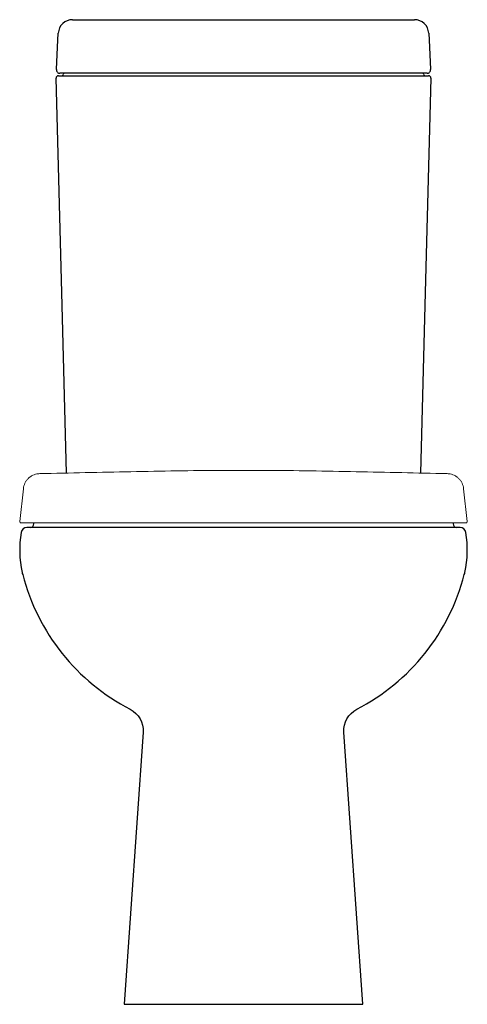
# Model space of a CAD drawing. Header units: millimetres. Extents: x 1645.351 to 1645.726, y 488.829 to 489.655.
import ezdxf

# ---------------------------------------------------------------- set-up
doc = ezdxf.new("R2010")
doc.units = ezdxf.units.MM
doc.layers.add('SANINDUSA', color=3, linetype='Continuous')

msp = doc.modelspace()

# ---------------------------------------------------------------- linework, layer by layer
at = {"layer": 'SANINDUSA'}
for p, q in [((1645.39553, 489.65463), (1645.68197, 489.65463)), ((1645.38375, 489.60763), (1645.39308, 489.60763)), ((1645.3934, 489.60963), (1645.38494, 489.60963)), ((1645.39308, 489.60763), (1645.68441, 489.60763)), ((1645.68409, 489.60963), (1645.3934, 489.60963)), ((1645.69255, 489.60963), (1645.68409, 489.60963)), ((1645.68441, 489.60763), (1645.69374, 489.60763)), ((1645.3631, 489.23163), (1645.3631, 489.23258)), ((1645.7144, 489.23258), (1645.7144, 489.23163))]:
    msp.add_line(p, q, dxfattribs=at)
at = {"layer": 'SANINDUSA', "linetype": 'Continuous', "lineweight": 15}
for p, q in [((1645.35137, 489.23369), (1645.3543, 489.26116)), ((1645.3543, 489.26116), (1645.35431, 489.26131)), ((1645.7232, 489.26116), (1645.72318, 489.26131)), ((1645.72613, 489.23369), (1645.7232, 489.26116)), ((1645.72514, 489.23258), (1645.35236, 489.23258))]:
    msp.add_line(p, q, dxfattribs=at)
at = {"layer": 'SANINDUSA', "flags": 128}
for points in [[(1645.38195, 489.61279), (1645.38293, 489.63158), (1645.38354, 489.64326)], [(1645.69395, 489.64326), (1645.69456, 489.63158), (1645.69555, 489.61279)], [(1645.39043, 489.27431), (1645.38646, 489.4259), (1645.38175, 489.60558)], [(1645.69574, 489.60558), (1645.69104, 489.4259), (1645.68707, 489.27431)]]:
    msp.add_lwpolyline(points, dxfattribs=at)
at = {"layer": 'SANINDUSA'}
msp.add_lwpolyline([(1645.72435, 489.19095, 0.090836), (1645.72513, 489.22441, 0.368752), (1645.72019, 489.22863), (1645.3573, 489.22863, 0.368752), (1645.35236, 489.22441, 0.090836), (1645.35315, 489.19095, 0.046569), (1645.35369, 489.18917, 0.212886), (1645.44384, 489.0761, -0.298833), (1645.45458, 489.05696), (1645.43875, 488.82863), (1645.63875, 488.82863), (1645.62291, 489.05696, -0.298833), (1645.63365, 489.0761, 0.212886), (1645.7238, 489.18917, 0.046569)], format="xyb", close=True, dxfattribs=at)
for centre, radius, start, end in [((1645.39553, 489.64263), 0.012, 90, 177), ((1645.68197, 489.64263), 0.012, 3, 90), ((1645.38494, 489.61263), 0.003, 177, 270), ((1645.69255, 489.61263), 0.003, 270, 3), ((1645.38375, 489.60563), 0.002, 90, 181.5), ((1645.38665, 489.60863), 0.001, 270, 0), ((1645.38865, 489.60863), 0.001, 90, 180), ((1645.68885, 489.60863), 0.001, 0, 90), ((1645.69085, 489.60863), 0.001, 180, 270), ((1645.69374, 489.60563), 0.002, 358.5, 90), ((1645.3601, 489.23163), 0.003, 269.99996, 0.00004), ((1645.7174, 489.23163), 0.003, 179.99996, 270.00004)]:
    msp.add_arc(centre, radius, start, end, dxfattribs=at)
at = {"layer": 'SANINDUSA', "linetype": 'Continuous', "lineweight": 15}
for centre, start, end in [((1645.35236, 489.23358), 173.91147, 270), ((1645.72514, 489.23358), 270, 6.08853)]:
    msp.add_arc(centre, 0.001, start, end, dxfattribs=at)
for points, knots in [([(1645.36795, 489.27382), (1645.36751, 489.2738), (1645.36628, 489.27374), (1645.3643, 489.27333), (1645.36208, 489.27248), (1645.36005, 489.27126), (1645.35824, 489.26973), (1645.35672, 489.26791), (1645.35553, 489.26587), (1645.35468, 489.26365), (1645.35444, 489.26209), (1645.35431, 489.26131)], [0, 0, 0, 0, 0.0657837, 0.1825605, 0.2993375, 0.4161148, 0.5328917, 0.6496686, 0.766446, 0.883223, 1, 1, 1, 1]), ([(1645.53875, 489.27658), (1645.53279, 489.27657), (1645.51409, 489.27654), (1645.48264, 489.27619), (1645.43167, 489.27522), (1645.39344, 489.27438), (1645.36795, 489.27382)], [0, 0, 0, 0, 0.104607, 0.328445, 0.552286, 1, 1, 1, 1]), ([(1645.53875, 489.27658), (1645.5447, 489.27657), (1645.56341, 489.27654), (1645.59485, 489.27619), (1645.64583, 489.27522), (1645.68406, 489.27438), (1645.70954, 489.27382)], [0, 0, 0, 0, 0.104607, 0.328445, 0.552285, 1, 1, 1, 1]), ([(1645.70954, 489.27382), (1645.70999, 489.2738), (1645.71122, 489.27374), (1645.7132, 489.27333), (1645.71541, 489.27248), (1645.71745, 489.27126), (1645.71925, 489.26973), (1645.72077, 489.26791), (1645.72196, 489.26587), (1645.72282, 489.26365), (1645.72306, 489.26209), (1645.72318, 489.26131)], [0, 0, 0, 0, 0.0657837, 0.1825605, 0.2993375, 0.4161148, 0.5328917, 0.6496686, 0.766446, 0.883223, 1, 1, 1, 1])]:
    msp.add_open_spline(points, degree=3, knots=knots, dxfattribs=at)

doc.saveas('drawing.dxf')
